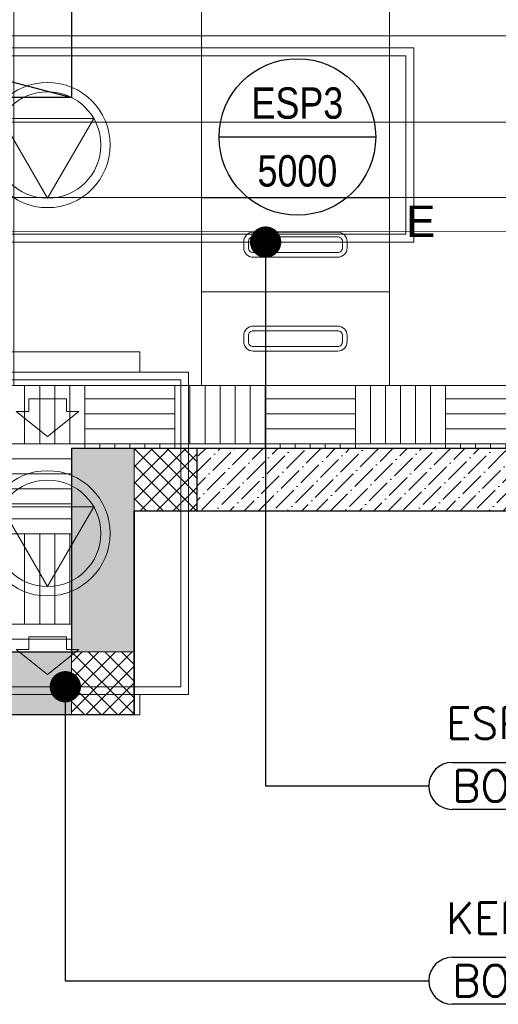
# Model space of a CAD drawing. Header units: millimetres. Extents: x -410 to 72073, y -3152 to 13830.
# Tile 6 of 92: x 3824 to 5353, y -926 to 2219. Entities that reach past the tile are written whole.
import ezdxf
from ezdxf.enums import TextEntityAlignment as Align

# ---------------------------------------------------------------- set-up
doc = ezdxf.new("R2010")
doc.units = ezdxf.units.MM
for name, color, linetype, lineweight, true_color in [('A-200MM', 7, 'Continuous', 5, 0x00b8b8), ('A-CEILING-01', 7, 'Continuous', 5, 0xd56ca8), ('A-CEILING-02', 7, 'Continuous', 5, 0xf27172), ('A-CEILING-03', 7, 'Continuous', 5, 0xfecc66), ('ACMV-KE-DUCT', 220, 'Continuous', 20, 0xff00bf), ('ACMV-KE-FLOW-ARROW', 220, 'Continuous', 20, 0xff00bf), ('ACMV-VENTILATION FAN', 30, 'Continuous', 20, 0xff7f00), ('M-MEP-ELLG-LIGHT', 5, 'Continuous', 15, 0x0000ff)]:
    doc.layers.add(name, color=color, linetype=linetype, lineweight=lineweight, true_color=true_color)
for name, color, linetype, lineweight in [('A-FLOR', 192, 'Continuous', 18), ('A-LIGHT', 1, 'Continuous', 5), ('A-Wall & Column', 2, 'Continuous', 0), ('ND_26_HATCH', 8, 'Continuous', 13), ('S-BEAM', 12, 'Continuous', 9)]:
    doc.layers.add(name, color=color, linetype=linetype, lineweight=lineweight)
for name, color, linetype, true_color in [('ACMV-EQP-DX', 30, 'Continuous', 0xff7f00), ('Exhaut Hoods', 7, 'Continuous', 0xf26722), ('RCP LAYOUT', 9, 'Continuous', 0x808080)]:
    doc.layers.add(name, color=color, linetype=linetype, true_color=true_color)
doc.layers.add('Legend', color=7, linetype='Continuous')
doc.styles.add('Arial Narrow', font='ARIALN.TTF')
doc.styles.add('Romans', font='Romans.shx')
doc.styles.get("Standard").update_dxf_attribs({"font": 'arial.ttf'})
doc.dimstyles.new('100_Romans_Dot', dxfattribs={"dimtxt": 100, "dimasz": 100, "dimexe": 50, "dimexo": 50, "dimgap": 50, "dimtad": 1, "dimdec": 0, "dimzin": 0, "dimdsep": 46, "dimtxsty": 'Romans', "dimblk": 'DOT', "dimcen": 0.09, "dimclrd": 256, "dimclre": 256, "dimadec": 0, "dimazin": 0, "dimtfac": 1, "dimtdec": 0, "dimtofl": 0, "dimtmove": 0, "dimatfit": 3, "dimldrblk": 'DOT', "dimfxl": 1, "dimtolj": 1, "dimtzin": 0, "dimarcsym": 0})
pattern_1 = [(45, (451552.75, 162145.904), (-26.5165043, 26.5165043), []), (135, (451552.75, 162145.904), (-26.5165043, -26.5165043), [])]

# ---------------------------------------------------------------- blocks, each defined once
blk = doc.blocks.new('A$C81f607aa')
at = {"layer": 'A-200MM', "true_color": 0x808080, "transparency": 33554687}
h = blk.add_hatch(dxfattribs=at)
h.set_pattern_fill('ANSI36', color=8, scale=260)
h.set_pattern_definition([(45, (451552.75, 162145.904), (17.2357278, 63.1976686), [81.25, -16.25, 0, -16.25])])
h.paths.add_polyline_path([(-9633.4, 850), (-10672.1, 850), (-10810, 850), (-10810, 650), (-9633.4, 650)])
at = {"layer": 'ND_26_HATCH', "lineweight": -3, "true_color": 0x808080, "transparency": 33554687}
h = blk.add_hatch(color=8, dxfattribs=at)
h.dxf.hatch_style = 1
h.paths.add_polyline_path([(-15000, 13280), (-15200, 13280), (-15200, 0), (-11010, 0), (-11010, 650), (-10810, 650), (-10810, 850), (-11210, 850), (-11210, 200), (-15000, 200), (-15000, 8735.8), (-15000, 8835.8), (-15000, 9585.8), (-15000, 9685.8), (-15000, 10435.8), (-15000, 10535.8), (-15000, 11285.8), (-15000, 11385.8), (-15000, 12135.8), (-15000, 12235.8)])
h.paths.add_polyline_path([(-15200, 11087.2), (-15000, 11087.2), (-15000, 11287.2), (-15200, 11287.2)], flags=17)
h.paths.add_polyline_path([(-15200, 8211.4), (-15000, 8211.4), (-15000, 8411.4), (-15200, 8411.4)], flags=17)
h.paths.add_polyline_path([(-15200, 5830), (-15000, 5830), (-15000, 6030), (-15200, 6030)], flags=17)
h.paths.add_polyline_path([(-15200, 3420), (-15000, 3420), (-15000, 3620), (-15200, 3620)], flags=17)
h.paths.add_polyline_path([(-15200, 0), (-15000, 0), (-15000, 200), (-15200, 200)], flags=17)
h.paths.add_polyline_path([(-13205, 0.3), (-13005, 0.3), (-13005, 200.3), (-13205, 200.3)], flags=16)
h.paths.add_polyline_path([(-11210, 0), (-11010, 0), (-11010, 200), (-11210, 200)], flags=17)
h.paths.add_polyline_path([(-11010, 650), (-10810, 650), (-10810, 850), (-11010, 850)], flags=17)
at = {"layer": 'ND_26_HATCH', "lineweight": -3, "true_color": 0x808080}
h = blk.add_hatch(dxfattribs=at)
h.set_pattern_fill('ANSI37', color=8, scale=300)
h.set_pattern_definition(pattern_1)
h.paths.add_polyline_path([(-10810, 850), (-10833, 850), (-10833, 848), (-11010, 848), (-11010, 650), (-10810, 650), (-10810, 723.5)])
h = blk.add_hatch(dxfattribs=at)
h.set_pattern_fill('ANSI37', color=8, scale=300)
h.set_pattern_definition(pattern_1)
h.paths.add_polyline_path([(-11010, 200), (-11210, 200), (-11210, 0), (-11010, 0)])
at = {"layer": 'A-Wall & Column', "color": 8, "lineweight": -3, "true_color": 0x808080}
for p, q in [((-11210, 850), (-11210, 200)), ((-11210, 850), (-10810, 850)), ((-10810, 850), (-10810, 650)), ((-11010, 650), (-11010, 0)), ((-11010, 650), (-10810, 650)), ((-15000, 200), (-11210, 200)), ((-15200, 0), (-11010, 0))]:
    blk.add_line(p, q, dxfattribs=at)
at = {"layer": 'A-Wall & Column', "color": 8, "true_color": 0x808080}
for points in [[(-11010, 650), (-10810, 650), (-10810, 850), (-11010, 850)], [(-11210, 0), (-11010, 0), (-11010, 200), (-11210, 200)]]:
    blk.add_lwpolyline(points, close=True, dxfattribs=at)
at = {"layer": 'A-Wall & Column', "color": 8, "lineweight": -3, "true_color": 0x808080}
for points in [[(-10810, 850), (-9633.4, 850)], [(-11010, 0), (-11010, 650), (-10810, 650)], [(-10810, 650), (-9633.4, 650)]]:
    blk.add_lwpolyline(points, dxfattribs=at)
blk = doc.blocks.new('LIGHT-600X600MM')
at = {"color": 0}
blk.add_line((300, 0), (-300, 0), dxfattribs=at)
blk.add_lwpolyline([(-300, 300), (-300, -300), (300, -300), (300, 300)], close=True, dxfattribs=at)
for points in [[(-165, 160), (-165, 140, 0.414214), (-135, 110), (135, 110, 0.414214), (165, 140), (165, 160, 0.414214), (135, 190), (-135, 190, 0.414214)], [(-150, 160), (-150, 140, 0.414214), (-135, 125), (135, 125, 0.414214), (150, 140), (150, 160, 0.414214), (135, 175), (-135, 175, 0.414214)], [(-165, -160), (-165, -140, -0.414214), (-135, -110), (135, -110, -0.414214), (165, -140), (165, -160, -0.414214), (135, -190), (-135, -190, -0.414214)], [(-150, -160), (-150, -140, -0.414214), (-135, -125), (135, -125, -0.414214), (150, -140), (150, -160, -0.414214), (135, -175), (-135, -175, -0.414214)]]:
    blk.add_lwpolyline(points, format="xyb", close=True, dxfattribs=at)
blk.add_attdef('E', text='', height=100).set_placement((400, 250), align=Align.MIDDLE_CENTER)
blk = doc.blocks.new('A$C98a85b24')
at = {"layer": 'M-MEP-ELLG-LIGHT', "color": 8, "true_color": 0x808080}
ref = blk.add_blockref('LIGHT-600X600MM', (515, 1350), dxfattribs=at)
ref.add_attrib('E', 'E', dxfattribs={"layer": '0', "color": 0, "height": 100}).set_placement((915, 1575), align=Align.MIDDLE_CENTER)
blk = doc.blocks.new('A$C9bf954c9')
at = {"layer": 'A-CEILING-02', "true_color": 0x808080}
h = blk.add_hatch(dxfattribs=at)
h.set_pattern_fill('_USER', color=8, scale=600, double=1, pattern_type=0)
h.set_pattern_definition([(0, (9805, 1050), (0, 600), []), (90, (9805, 1050), (-600, 4e-14), [])])
h.paths.add_polyline_path([(200, 1050), (200, 2970), (4245, 2970), (4245, 3620), (5835, 3620), (5835, 2970), (9805, 2970), (9805, 1050)])
at = {"layer": 'A-CEILING-03', "true_color": 0x808080}
h = blk.add_hatch(dxfattribs=at)
h.set_pattern_fill('AR-PARQ1', color=8, scale=24)
h.set_pattern_definition([(90, (0, 0), (-288, 288), [288, -288]), (90, (48, 0), (-288, 288), [288, -288]), (90, (96, 0), (-288, 288), [288, -288]), (90, (144, 0), (-288, 288), [288, -288]), (90, (192, 0), (-288, 288), [288, -288]), (90, (240, 0), (-288, 288), [288, -288]), (90, (288, 0), (-288, 288), [288, -288]), (0, (0, 288), (288, -288), [288, -288]), (0, (0, 336), (288, -288), [288, -288]), (0, (0, 384), (288, -288), [288, -288]), (0, (0, 432), (288, -288), [288, -288]), (0, (0, 480), (288, -288), [288, -288]), (0, (0, 528), (288, -288), [288, -288]), (0, (0, 576), (288, -288), [288, -288])])
h.paths.add_polyline_path([(200, 200), (3990, 200), (3990, 850), (7990, 850), (7990, 200), (9805, 200), (9805, 1050), (200, 1050)])
at = {"layer": 'A-CEILING-01', "color": 8, "true_color": 0x808080}
for points in [[(200, 1050), (200, 2970), (4245, 2970), (4245, 3620), (5835, 3620), (5835, 2970), (9805, 2970), (9805, 1050)], [(200, 200), (3990, 200), (3990, 850), (7990, 850), (7990, 200), (9805, 200), (9805, 1050), (200, 1050)]]:
    blk.add_lwpolyline(points, close=True, dxfattribs=at)
at = {"color": 8, "true_color": 0x808080}
blk.add_blockref('A$C81f607aa', (15200, 0), dxfattribs=at)
at = {"layer": 'A-LIGHT', "color": 8, "true_color": 0x808080}
blk.add_blockref('A$C98a85b24', (4190, 0), dxfattribs=at)
blk = doc.blocks.new('A$C256bf26b')
blk.add_blockref('A$C9bf954c9', (0, 0))
blk = doc.blocks.new('_DOT')
at = {"color": 0, "linetype": 'ByBlock', "lineweight": -2}
blk.add_line((-0.5, 0), (-1, 0), dxfattribs=at)
at = {"color": 0, "linetype": 'ByBlock', "lineweight": -2, "const_width": 0.5}
blk.add_lwpolyline([(-0.25, 0, 1), (0.25, 0, 1)], format="xyb", close=True, dxfattribs=at)
blk = doc.blocks.new('EQP_BOE_LVL')
for points in [[(75, 75), (1075, 75)], [(1075, -75), (75, -75)]]:
    blk.add_lwpolyline(points)
for centre, start, end in [((75, 0), 90, 180), ((1075, 0), 0, 90), ((75, 0), 180, 270), ((1075, 0), 270, 0)]:
    blk.add_arc(centre, 75, start, end)
at = {"char_height": 100, "style": 'Romans'}
for s, width, insert, attachment_point in [('BOE:', 1168.033, (75, 0), 4), ('\\pxqc;+', 105.762, (550, 7.3), 5)]:
    blk.add_mtext_dynamic_manual_height_columns(s, width=width, gutter_width=1, heights=[0], dxfattribs=dict(at, insert=insert, attachment_point=attachment_point))
at = {"style": 'Romans'}
blk.add_attdef('EQP', text='', height=100, dxfattribs=at).set_placement((55, 200), align=Align.MIDDLE_LEFT)
blk.add_attdef('LVL', text='', height=100, dxfattribs=at).set_placement((1075, 0), align=Align.MIDDLE_RIGHT)
blk = doc.blocks.new('DIAL-LT-NDE-ZZ-M3-S-201_rvt-6-RCP-Store 05 at Node L5 Level')
at = {"layer": 'A-FLOR', "color": 10}
blk.add_line((-518182.1, 144572.3), (-515474.7, 144572.1), dxfattribs=at)
at = {"layer": 'S-BEAM', "color": 7}
for p, q in [((-520019.5, 144297.5), (-515474.7, 144297.1)), ((-520019.5, 144297.5), (-515474.7, 144297.1)), ((-515474.7, 143947.1), (-518162.1, 143947.3)), ((-515474.7, 143947.1), (-518162.1, 143947.3))]:
    blk.add_line(p, q, dxfattribs=at)
blk = doc.blocks.new('A$Cbdc54e46')
at = {"color": 100, "lineweight": 5}
blk.add_blockref('DIAL-LT-NDE-ZZ-M3-S-201_rvt-6-RCP-Store 05 at Node L5 Level', (503706.9, -156235.5), dxfattribs=at)
blk = doc.blocks.new('A$Cf662d679')
blk.add_blockref('A$Cbdc54e46', (0, 0))
blk = doc.blocks.new('A$C526f7b77')
at = {"layer": 'Exhaut Hoods', "linetype": 'Continuous', "ltscale": 750}
blk.add_lwpolyline([(-3990, 2970), (-200, 2970), (-200, 1970.1), (-3990, 1970.1)], close=True, dxfattribs=at)
at = {"layer": 'Exhaut Hoods'}
blk.add_lwpolyline([(-3990, 2970), (-200, 1970.1)], dxfattribs=at)
blk = doc.blocks.new('A$C2617b6fa')
at = {"layer": 'Exhaut Hoods'}
blk.add_blockref('A$C526f7b77', (-11010, 0), dxfattribs=at)
blk = doc.blocks.new('KEF-4250')
at = {"layer": 'ACMV-KE-FLOW-ARROW'}
for points in [[(0, 889.2), (-100, 969.2), (-60, 969.2), (-60, 1009.2), (60, 1009.2), (60, 969.2), (100, 969.2), (0, 889.2)], [(0, 129.2), (-100, 209.2), (-60, 209.2), (-60, 249.2), (60, 249.2), (60, 209.2), (100, 209.2), (0, 129.2)]]:
    blk.add_lwpolyline(points, dxfattribs=at)
blk.add_lwpolyline([(0, 410), (147.2, 665), (-147.2, 665)], close=True, dxfattribs=at)
at = {"layer": 'ACMV-VENTILATION FAN'}
for points in [[(295, 1160), (295, 1095), (-295, 1095), (-295, 1160)], [(-450, 65), (-450, 1095), (450, 1095), (450, 65)], [(-425, 90), (-425, 1070), (425, 1070), (425, 90)], [(295, 0), (295, 65), (-295, 65), (-295, 0)]]:
    blk.add_lwpolyline(points, close=True, dxfattribs=at)
for radius in [200, 170]:
    blk.add_circle((0, 580), radius, dxfattribs=at)
blk = doc.blocks.new('RYDAIR ESP-6000 CFM')
at = {"layer": 'ACMV-KE-FLOW-ARROW'}
blk.add_lwpolyline([(0, 140), (147.2, 395), (-147.2, 395)], close=True, dxfattribs=at)
at = {"layer": 'ACMV-VENTILATION FAN'}
for points in [[(-1169, 620), (1169, 620), (1169, 0), (-1169, 0)], [(-1144, 595), (1144, 595), (1144, 25), (-1144, 25)]]:
    blk.add_lwpolyline(points, close=True, dxfattribs=at)
for radius in [200, 170]:
    blk.add_circle((0, 310), radius, dxfattribs=at)
blk = doc.blocks.new('A$C0441c743')
blk.add_blockref('RYDAIR ESP-6000 CFM', (-11286.5, 1508.3))
at = {"layer": 'ACMV-KE-DUCT'}
blk.add_blockref('KEF-4250', (-11286.5, -1.7), dxfattribs=at)
blk = doc.blocks.new('EQP TAG')
at = {"layer": 'Legend'}
blk.add_line((-250, 0), (250, 0), dxfattribs=at)
blk.add_circle((0, 0), 250, dxfattribs=at)
at = {"layer": 'Legend', "style": 'Arial Narrow'}
for tag, p in [('EQP_TAG', (0, 108.3)), ('CFM', (0, -108.3))]:
    blk.add_attdef(tag, text='', height=100, dxfattribs=at).set_placement(p, align=Align.MIDDLE_CENTER)

msp = doc.modelspace()

# ---------------------------------------------------------------- block references
for name, p in [('A$Cf662d679', (17700, 13830)), ('A$C2617b6fa', (15200, 0)), ('A$C0441c743', (15200, 0))]:
    msp.add_blockref(name, p)
for p, values in [((5130.6, -228.4), {'EQP': 'ESP3', 'LVL': '4000'}), ((5130.6, -850.8), {'EQP': 'KEF3', 'LVL': '4000'})]:
    msp.add_blockref('EQP_BOE_LVL', p).add_auto_attribs(values)
at = {"layer": 'ACMV-EQP-DX'}
msp.add_blockref('EQP TAG', (4711.2, 1844.1), dxfattribs=at).add_auto_attribs({'EQP_TAG': 'ESP3', 'CFM': '5000'})
at = {"layer": 'RCP LAYOUT'}
msp.add_blockref('A$C256bf26b', (0, 0), dxfattribs=at)

# ---------------------------------------------------------------- leaders
for points in [[(4609.7, 1508.3), (4609.7, -228.4), (5130.6, -228.4)], [(3970.2, 88.3), (3970.2, -850.8), (5130.6, -850.8)]]:
    msp.add_leader(points, dimstyle='100_Romans_Dot', override={"dimtad": 0})

doc.saveas('drawing.dxf')
